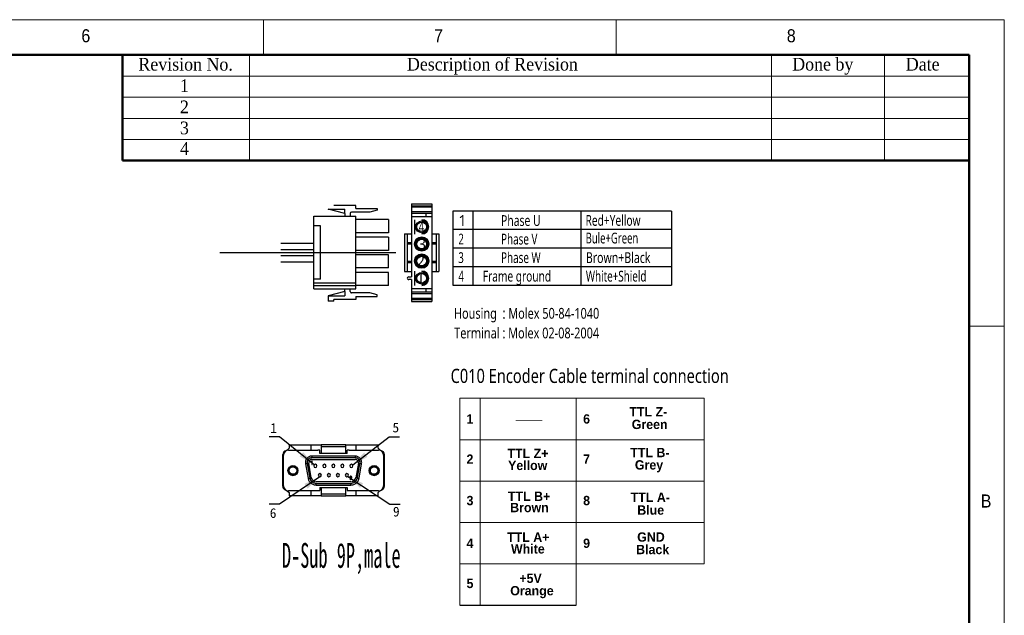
# Model space of a CAD drawing. Header units: millimetres. Extents: x 25 to 2075, y 25 to 1460.
# Tile 15 of 15: x 1377 to 2075, y 1038 to 1460. Entities that reach past the tile are written whole.
import ezdxf

# ---------------------------------------------------------------- set-up
doc = ezdxf.new("R2010")
doc.units = ezdxf.units.MM
doc.header["$LTSCALE"] = 5
for name, pattern in [('CENTER', [10.16, 6.35, -1.27, 1.27, -1.27]), ('HIDDEN', [1.905, 1.27, -0.635]), ('SLD-Solid', [0])]:
    doc.linetypes.add(name, pattern=pattern)
for name, color, linetype in [('003', 179, 'Continuous'), ('1', 1, 'CENTER'), ('2', 2, 'HIDDEN'), ('DIMNS', 7, 'SLD-Solid')]:
    doc.layers.add(name, color=color, linetype=linetype)
doc.styles.add('SLDTEXTSTYLE1', font='GOTHIC.TTF', dxfattribs={"width": 0.913})
doc.styles.add('SLDTEXTSTYLE10', font='MSYH.TTC')
doc.styles.add('SLDTEXTSTYLE12', font='SIMSUN.TTC')
doc.styles.add('SLDTEXTSTYLE2', font='TIMES NEW ROMAN BLOD.TTF', dxfattribs={"width": 0.933})
doc.styles.add('SLDTEXTSTYLE4', font='SIMSUN.TTC', dxfattribs={"bigfont": 'bigfont'})
doc.styles.add('SLDTEXTSTYLE6', font='ARIAL BOLD.TTF', dxfattribs={"width": 0.948})
doc.styles.get("Standard").update_dxf_attribs({"font": 'MSYH.TTC'})
doc.dimstyles.new('SLDDIMSTYLE0', dxfattribs={"dimtxt": 17.5, "dimasz": 20.4, "dimexe": 0, "dimexo": 0.0625, "dimgap": 4.375, "dimtad": 2, "dimrnd": 1e-09, "dimzin": 4, "dimdsep": 46, "dimtxsty": 'SLDTEXTSTYLE10', "dimsah": 1, "dimcen": 0.09, "dimadec": 0, "dimazin": 1, "dimtfac": 1, "dimtmove": 0, "dimatfit": 0, "dimfxl": 0, "dimfrac": 2, "dimtolj": 1, "dimtzin": 12, "dimarcsym": 0})

# ---------------------------------------------------------------- blocks, each defined once
blk = doc.blocks.new('DB9')
at = {"color": 40, "linetype": 'Continuous'}
for p, q in [((-662.2, 195.2), (-662.2, 191)), ((-662.2, 195.2), (-635.4, 195.2)), ((-635.4, 195.2), (-635.4, 188.6)), ((-635.4, 195.2), (-622.7, 195.2)), ((-622.7, 195.2), (-622.7, 195.1)), ((-592.2, 195.2), (-622.7, 195.2)), ((-622.7, 195.1), (-622.7, 193.1)), ((-592.2, 195.1), (-592.2, 195.2)), ((-592.2, 195.2), (-579.5, 195.2)), ((-592.2, 193.1), (-592.2, 195.1)), ((-579.5, 188.6), (-579.5, 195.2)), ((-579.5, 195.2), (-552.7, 195.2)), ((-552.7, 191), (-552.7, 195.2)), ((-669.9, 163.7), (-669.9, 183.3)), ((-668.9, 144.5), (-668.9, 182.5)), ((-662.2, 191), (-665.1, 188.1)), ((-662.8, 188.6), (-626.6, 188.6)), ((-624.4, 188.6), (-626.6, 188.6)), ((-624.4, 184.6), (-624.4, 188.6)), ((-622.7, 184.6), (-624.4, 184.6)), ((-622.7, 193.1), (-622.7, 184.6)), ((-622.7, 193.1), (-592.2, 193.1)), ((-592.2, 184.6), (-622.7, 184.6)), ((-592.2, 184.6), (-592.2, 193.1)), ((-590.5, 184.6), (-592.2, 184.6)), ((-588.3, 188.6), (-590.5, 188.6)), ((-590.5, 184.6), (-590.5, 188.6)), ((-588.3, 188.6), (-552.1, 188.6)), ((-549.8, 188.1), (-552.7, 191)), ((-546, 182.5), (-546, 144.5)), ((-545, 183.3), (-545, 163.7)), ((-642.1, 173.2), (-642, 171.8)), ((-642, 171.8), (-638.8, 154)), ((-640, 172.1), (-636.8, 154.4)), ((-634.8, 154.7), (-638, 172.5)), ((-634.4, 175.2), (-634.6, 174.8)), ((-634.6, 174.8), (-634, 174.8)), ((-633.7, 175.2), (-634.4, 175.2)), ((-634, 181.3), (-634, 179.3)), ((-580.9, 181.3), (-634, 181.3)), ((-580.9, 179.3), (-634, 179.3)), ((-634, 177.2), (-580.9, 177.2)), ((-634, 174.8), (-634, 171.1)), ((-634, 171.1), (-633.7, 171.1)), ((-633.7, 171.1), (-633.7, 175.2)), ((-580.9, 181.3), (-580.9, 179.3)), ((-576.9, 172.5), (-580.1, 154.7)), ((-578.1, 154.4), (-574.9, 172.1)), ((-576.1, 154), (-572.9, 171.8)), ((-669.9, 144.1), (-669.9, 163.7)), ((-669.9, 163.7), (-668.9, 163.7)), ((-546, 163.7), (-545, 163.7)), ((-545, 163.7), (-545, 144.1)), ((-586.1, 149.7), (-628.8, 149.7)), ((-628.8, 147.7), (-586.1, 147.7)), ((-628.8, 145.6), (-628.8, 147.7)), ((-628.8, 145.6), (-586.1, 145.6)), ((-585.8, 154), (-586.9, 152.3)), ((-586.9, 152.3), (-586.7, 152.1)), ((-586.7, 152.1), (-585.4, 154)), ((-586.1, 145.6), (-586.1, 147.7)), ((-664.5, 138.6), (-662.2, 136.3)), ((-626.6, 138.4), (-662.8, 138.4)), ((-662.2, 136.3), (-662.2, 132.2)), ((-635.4, 138.4), (-635.4, 132.2)), ((-626.6, 138.8), (-624.4, 138.8)), ((-624.4, 142.8), (-624.4, 138.8)), ((-624.4, 142.8), (-622.7, 142.8)), ((-622.7, 142.8), (-622.7, 134.2)), ((-622.7, 142.8), (-592.2, 142.8)), ((-592.2, 134.2), (-622.7, 134.2)), ((-622.7, 134.2), (-622.7, 132.2)), ((-592.2, 134.2), (-592.2, 142.8)), ((-592.2, 142.8), (-590.5, 142.8)), ((-592.2, 132.2), (-592.2, 134.2)), ((-590.5, 142.8), (-590.5, 138.8)), ((-590.5, 138.8), (-588.3, 138.8)), ((-552.1, 138.4), (-588.3, 138.4)), ((-579.5, 132.2), (-579.5, 138.4)), ((-552.7, 136.3), (-550.4, 138.6)), ((-552.7, 132.2), (-552.7, 136.3)), ((-635.4, 132.2), (-662.2, 132.2)), ((-622.7, 132.2), (-635.4, 132.2)), ((-622.7, 132.2), (-622.7, 132.2)), ((-622.7, 132.2), (-592.2, 132.2)), ((-592.2, 132.2), (-592.2, 132.2)), ((-579.5, 132.2), (-592.2, 132.2)), ((-552.7, 132.2), (-579.5, 132.2))]:
    blk.add_line(p, q, dxfattribs=at)
at = {"color": 40}
blk.add_line((-452.2, -2.5), (-308.7, -2.5), dxfattribs=at)
at = {"color": 40, "linetype": 'Continuous', "flags": 128}
for points in [[(-642, 171.8), (-641.6, 171.8), (-641.2, 171.9), (-640.9, 172), (-640.6, 172), (-640.3, 172.1), (-640.1, 172.1), (-640, 172.1), (-640, 172.1)], [(-572.9, 171.8), (-573.3, 171.8), (-573.7, 171.9), (-574.1, 172), (-574.4, 172), (-574.6, 172.1), (-574.8, 172.1), (-574.9, 172.1), (-574.9, 172.1)], [(-638.8, 154), (-638.4, 154.1), (-638.1, 154.2), (-637.7, 154.2), (-637.4, 154.3), (-637.2, 154.3), (-637, 154.4), (-636.9, 154.4), (-636.8, 154.4)], [(-578.1, 154.4), (-578, 154.4), (-577.9, 154.4), (-577.7, 154.3), (-577.5, 154.3), (-577.2, 154.2), (-576.8, 154.2), (-576.5, 154.1), (-576.1, 154)]]:
    blk.add_lwpolyline(points, dxfattribs=at)
at = {"color": 40, "linetype": 'Continuous'}
for centre, radius in [((-657.4, 163.5), 6.1), ((-657.4, 163.5), 5.69), ((-657.4, 163.5), 4.67), ((-557.5, 163.5), 6.1), ((-557.5, 163.5), 5.69), ((-557.5, 163.5), 4.67)]:
    blk.add_circle(centre, radius, dxfattribs=at)
for centre, radius, start, end in [((-665.4, 183.3), 4.57, 94.2823, 180), ((-662.8, 182.5), 6.1, 90, 180), ((-552.1, 182.5), 6.1, 0, 90), ((-549.5, 183.3), 4.57, 0, 85.7177), ((-634, 173.2), 6.1, 90, 190), ((-634, 173.2), 4.06, 90, 190), ((-629.8, 169.2), 1.98, 0, 180), ((-618.7, 169.2), 1.98, 0, 180), ((-607.7, 169.2), 1.98, 0, 180), ((-596.6, 169.2), 1.98, 0, 180), ((-585.5, 169.2), 1.98, 0, 180), ((-580.9, 173.2), 6.1, 350, 90), ((-580.9, 173.2), 4.06, 350, 90), ((-657.4, 163.9), 6.35, 220.1282, 319.8718), ((-629.8, 169.2), 1.98, 180, 0), ((-624.3, 157.8), 1.98, 0, 180), ((-624.3, 157.8), 1.98, 180, 0), ((-618.7, 169.2), 1.98, 180, 0), ((-613.2, 157.8), 1.98, 0, 180), ((-613.2, 157.8), 1.98, 180, 0), ((-607.7, 169.2), 1.98, 180, 0), ((-602.1, 157.8), 1.98, 0, 180), ((-602.1, 157.8), 1.98, 180, 0), ((-596.6, 169.2), 1.98, 180, 0), ((-591, 157.8), 1.98, 0, 180), ((-591, 157.8), 1.98, 180, 0), ((-585.5, 169.2), 1.98, 180, 0), ((-557.5, 163.9), 6.35, 220.1282, 319.8718), ((-628.8, 155.8), 8.13, 190, 270), ((-628.8, 155.8), 6.1, 190, 270), ((-586.1, 155.8), 6.1, 270, 350), ((-586.1, 155.8), 8.13, 270, 350), ((-665.4, 144.1), 4.57, 180, 254.8919), ((-662.8, 144.5), 6.1, 180, 270), ((-552.1, 144.5), 6.1, 270, 0), ((-549.5, 144.1), 4.57, 285.1081, 0)]:
    blk.add_arc(centre, radius, start, end, dxfattribs=at)
for points, knots in [([(-634, 181.3), (-634.5, 181.3), (-635.5, 181.2), (-637, 180.8), (-638.5, 180), (-639.7, 179), (-640.6, 177.9), (-641.2, 176.9), (-641.6, 176), (-642, 174.7), (-642.1, 173.7), (-642.1, 173.2)], [0, 0, 0, 0, 0.120025, 0.239964, 0.369855, 0.499913, 0.629804, 0.694553, 0.760033, 0.879891, 1, 1, 1, 1]), ([(-572.9, 171.8), (-572.9, 172.4), (-572.7, 173.5), (-573, 175.3), (-573.7, 177), (-574.7, 178.4), (-576, 179.7), (-577.5, 180.6), (-579.2, 181.2), (-580.4, 181.3), (-580.9, 181.3)], [0, 0, 0, 0, 0.1250387, 0.2499961, 0.3749205, 0.4999979, 0.6249224, 0.7499999, 0.8748838, 1, 1, 1, 1]), ([(-638.8, 154), (-638.7, 153.5), (-638.5, 152.4), (-637.7, 150.8), (-636.7, 149.3), (-635.4, 148), (-633.9, 146.9), (-632.3, 146.2), (-630.6, 145.7), (-629.4, 145.7), (-628.8, 145.6)], [0, 0, 0, 0, 0.121122, 0.242163, 0.371008, 0.499999, 0.628844, 0.757835, 0.878805, 1, 1, 1, 1]), ([(-586.2, 156.4), (-586.2, 156.4), (-586.3, 156.4), (-586.5, 156.4), (-586.7, 156.3), (-586.8, 156.2), (-587, 156.1), (-587.1, 156.1), (-587.2, 156), (-587.3, 155.8), (-587.4, 155.7), (-587.4, 155.5), (-587.5, 155.3), (-587.5, 155.2), (-587.5, 155.1)], [0, 0, 0, 0, 0.02566, 0.128491, 0.231481, 0.3344, 0.385758, 0.488707, 0.540077, 0.636652, 0.733215, 0.829783, 0.877942, 1, 1, 1, 1]), ([(-587.5, 155.1), (-587.5, 155.1), (-587.5, 155), (-587.5, 154.8), (-587.4, 154.6), (-587.2, 154.4), (-587, 154.2), (-586.8, 154.1), (-586.5, 154), (-586.4, 154), (-586.2, 154)], [0, 0, 0, 0, 0.026645, 0.133562, 0.334999, 0.432546, 0.529963, 0.726651, 0.83159, 1, 1, 1, 1]), ([(-587.1, 155.2), (-587.1, 155.2), (-587.1, 155.3), (-587.1, 155.4), (-587, 155.6), (-586.9, 155.7), (-586.8, 155.8), (-586.7, 155.9), (-586.5, 155.9), (-586.3, 156), (-586.2, 156)], [0, 0, 0, 0, 0.038036, 0.191896, 0.345703, 0.436458, 0.52714, 0.639648, 0.752162, 1, 1, 1, 1]), ([(-586.2, 154.4), (-586.2, 154.4), (-586.3, 154.4), (-586.4, 154.4), (-586.6, 154.4), (-586.8, 154.5), (-586.9, 154.7), (-587, 154.8), (-587.1, 154.9), (-587.1, 155.1), (-587.1, 155.2), (-587.1, 155.2)], [0, 0, 0, 0, 0.037183, 0.186471, 0.307869, 0.419566, 0.645113, 0.731372, 0.813048, 0.978006, 1, 1, 1, 1]), ([(-585, 155.1), (-585, 155.2), (-585, 155.2), (-585, 155.4), (-585, 155.6), (-585.1, 155.7), (-585.2, 155.9), (-585.3, 156), (-585.4, 156.1), (-585.5, 156.2), (-585.7, 156.3), (-585.8, 156.3), (-586, 156.4), (-586.1, 156.4), (-586.2, 156.4)], [0, 0, 0, 0, 0.025994, 0.130219, 0.234554, 0.286583, 0.39088, 0.490543, 0.540262, 0.639933, 0.739563, 0.789269, 0.893251, 1, 1, 1, 1]), ([(-586.2, 156), (-586.2, 156), (-586.1, 156), (-586, 155.9), (-585.8, 155.9), (-585.6, 155.8), (-585.5, 155.7), (-585.4, 155.5), (-585.3, 155.4), (-585.3, 155.2), (-585.3, 155.2)], [0, 0, 0, 0, 0.037953, 0.190431, 0.304799, 0.415118, 0.637748, 0.728087, 0.813033, 1, 1, 1, 1]), ([(-585.3, 155.2), (-585.3, 155.1), (-585.3, 155.1), (-585.3, 154.9), (-585.4, 154.8), (-585.5, 154.6), (-585.6, 154.5), (-585.8, 154.4), (-585.9, 154.4), (-586.1, 154.4), (-586.2, 154.4)], [0, 0, 0, 0, 0.038548, 0.194019, 0.288815, 0.475404, 0.576458, 0.665863, 0.77713, 1, 1, 1, 1]), ([(-586.2, 154), (-586.2, 154), (-586.1, 154), (-586, 154), (-585.9, 154), (-585.8, 154)], [0, 0, 0, 0, 0.1196495, 0.5984632, 1, 1, 1, 1]), ([(-586.1, 145.6), (-585.5, 145.7), (-584.4, 145.7), (-582.6, 146.2), (-581, 146.9), (-579.5, 148), (-578.2, 149.3), (-577.2, 150.8), (-576.4, 152.4), (-576.2, 153.5), (-576.1, 154)], [0, 0, 0, 0, 0.121122, 0.242163, 0.371008, 0.499999, 0.628844, 0.757835, 0.878805, 1, 1, 1, 1]), ([(-585.4, 154), (-585.4, 154), (-585.4, 154), (-585.3, 154.2), (-585.2, 154.3), (-585.1, 154.5), (-585, 154.7), (-585, 154.8), (-585, 155), (-585, 155.1), (-585, 155.1)], [0, 0, 0, 0, 0.039423, 0.197137, 0.354891, 0.512709, 0.670701, 0.749576, 0.828465, 1, 1, 1, 1])]:
    blk.add_open_spline(points, degree=3, knots=knots, dxfattribs=at)
at = {"layer": '2', "color": 40, "linetype": 'Continuous', "lineweight": 15}
for p, q in [((-452.2, 252.8), (-452.2, -2.5)), ((-151.2, 252.8), (-452.2, 252.8)), ((-427, 252.8), (-427, -2.5)), ((-308.7, 252.8), (-308.7, -2.5)), ((-151.2, 252.8), (-151.2, 48.6)), ((-452.2, 201.5), (-151.2, 201.5)), ((-452.2, 150.5), (-151.2, 150.5)), ((-452.2, 99.6), (-151.2, 99.6)), ((-452.2, 48.6), (-151.2, 48.6))]:
    blk.add_line(p, q, dxfattribs=at)
at = {"style": 'SLDTEXTSTYLE4', "width": 0.54}
blk.add_text('D-Sub 9P,male', height=30.567, dxfattribs=at).set_placement((-670.9, 43.7))
at = {"layer": '003', "color": 2, "width": 0.792254}
blk.add_text('C010 Encoder Cable terminal connection', height=17.419, rotation=0.0028, dxfattribs=at).set_placement((-463.4, 271.3, 0))
at = {"layer": '2', "color": 40, "linetype": 'Continuous', "lineweight": 15, "attachment_point": 1}
for s, insert, char_height, style in [('1', (-443.8, 232.8), 11.5, 'SLDTEXTSTYLE6'), ('6', (-300.3, 232.8), 11.5, 'SLDTEXTSTYLE6'), ('TTL Z-', (-243.4, 241.7), 11.52, 'SLDTEXTSTYLE6'), ('——', (-383.2, 232.8), 11.52, 'SLDTEXTSTYLE2'), ('Green', (-240.5, 226.1), 11.52, 'SLDTEXTSTYLE6'), ('2', (-443.8, 183.3), 11.5, 'SLDTEXTSTYLE6'), ('TTL Z+', (-393.4, 190.4), 11.52, 'SLDTEXTSTYLE6'), ('7', (-300.3, 183.3), 11.5, 'SLDTEXTSTYLE6'), ('TTL B-', (-242.3, 191.4), 11.52, 'SLDTEXTSTYLE6'), ('Yellow', (-392.7, 175.6), 11.52, 'SLDTEXTSTYLE6'), ('Grey', (-236.6, 176.2), 11.52, 'SLDTEXTSTYLE6'), ('TTL B+', (-392.9, 137.5), 11.52, 'SLDTEXTSTYLE6'), ('TTL A-', (-241.8, 136.4), 11.52, 'SLDTEXTSTYLE6'), ('3', (-443.8, 132.3), 11.5, 'SLDTEXTSTYLE6'), ('Brown', (-390.1, 123.7), 11.52, 'SLDTEXTSTYLE6'), ('8', (-300.3, 132.3), 11.5, 'SLDTEXTSTYLE6'), ('Blue', (-233.7, 120.6), 11.52, 'SLDTEXTSTYLE6'), ('TTL A+', (-393.9, 87.2), 11.52, 'SLDTEXTSTYLE6'), ('GND', (-233.8, 87.4), 11.52, 'SLDTEXTSTYLE6'), ('4', (-443.8, 79.7), 11.5, 'SLDTEXTSTYLE6'), ('White', (-389.1, 72.8), 11.52, 'SLDTEXTSTYLE6'), ('9', (-300.3, 79.7), 11.5, 'SLDTEXTSTYLE6'), ('Black', (-235.1, 72), 11.52, 'SLDTEXTSTYLE6'), ('+5V', (-378.8, 36.6), 11.52, 'SLDTEXTSTYLE6'), ('5', (-443.8, 30.2), 11.5, 'SLDTEXTSTYLE6'), ('Orange', (-390, 21.3), 11.52, 'SLDTEXTSTYLE6')]:
    blk.add_mtext(s, dxfattribs=dict(at, insert=insert, char_height=char_height, style=style))
at = {"layer": 'DIMNS', "char_height": 12, "attachment_point": 1, "style": 'SLDTEXTSTYLE12'}
for s, insert in [('1', (-685.3, 221.9)), ('5', (-534.9, 222.5)), ('6', (-685.9, 117.1)), ('9', (-534.3, 118.9))]:
    blk.add_mtext(s, dxfattribs=dict(at, insert=insert))
at = {"layer": 'DIMNS'}
for points in [[(-631.1, 170.7), (-674, 205.1), (-686.7, 205.1)], [(-583.9, 170.4), (-539.1, 205.1), (-526.4, 205.1)], [(-624.4, 155.8), (-674, 121.9), (-686.7, 121.9)], [(-589.9, 156.2), (-538.2, 121.9), (-525.5, 121.9)]]:
    blk.add_leader(points, dimstyle='SLDDIMSTYLE0', dxfattribs=at)

msp = doc.modelspace()

# ---------------------------------------------------------------- linework, layer by layer
at = {"color": 7, "linetype": 'Continuous', "lineweight": 18}
for p, q in [((2075, 1460), (25, 1460)), ((1550, 1460), (1550, 1435)), ((1800, 1435), (1800, 1460)), ((2075, 25), (2075, 1460)), ((50, 1435), (2050, 1435)), ((1540, 1435), (1540, 1360)), ((1910, 1435), (1910, 1360)), ((1990, 1435), (1990, 1360)), ((2050, 1435), (2050, 1360)), ((2050, 1435), (2050, 50)), ((1450, 1420), (2050, 1420)), ((1450, 1405), (2050, 1405)), ((1450, 1390), (2050, 1390)), ((1450, 1375), (2050, 1375)), ((2075, 1242.5), (2050, 1242.5))]:
    msp.add_line(p, q, dxfattribs=at)
at = {"color": 7, "linetype": 'Continuous', "lineweight": 50}
for p, q in [((2050, 1435), (50, 1435)), ((1450, 1435), (1450, 1360)), ((2050, 1435), (2050, 50)), ((2050, 1360), (1450, 1360))]:
    msp.add_line(p, q, dxfattribs=at)
at = {"ltscale": 10}
for p, q in [((1615.2421787, 1328.1133942), (1599.7143128, 1328.1126236)), ((1615.2422848, 1325.9911597), (1615.2421787, 1328.1133942)), ((1585.5312493, 1320.5876298), (1615.242553, 1320.589103)), ((1585.5338064, 1269.0751753), (1585.5312493, 1320.5876298)), ((1595.855828, 1325.6043357), (1607.5250811, 1325.6049147)), ((1607.5252354, 1322.5180255), (1595.855828, 1325.6043357)), ((1607.5252354, 1322.5180255), (1607.5250811, 1325.6049147)), ((1607.5252354, 1322.5180255), (1607.5253315, 1320.5887204)), ((1611.3838456, 1322.5182176), (1611.3839417, 1320.5889125)), ((1625.1828715, 1323.4835547), (1612.3484515, 1323.482918)), ((1615.2422848, 1325.9911597), (1630.4670217, 1325.9919136)), ((1615.2451091, 1269.0766502), (1615.242553, 1320.589103)), ((1630.4670767, 1324.8997354), (1625.1828715, 1323.4835547)), ((1630.4670217, 1325.9919136), (1630.4670767, 1324.8997354)), ((1839.1680079, 1324.220326), (1684.0374772, 1324.2126263)), ((1684.0374772, 1324.2126263), (1684.0400878, 1271.6151303)), ((1698.3822489, 1324.2133383), (1698.3848595, 1271.6158423)), ((1774.8876985, 1324.2171355), (1774.8903091, 1271.6196396)), ((1590.354848, 1313.8353006), (1585.5315847, 1313.8350613)), ((1590.3567344, 1275.8279831), (1590.354848, 1313.8353006)), ((1638.3943367, 1318.17862), (1615.2426721, 1318.1774722)), ((1638.3943367, 1318.17862), (1638.394796, 1308.9179547)), ((1638.394796, 1308.9179547), (1615.2431325, 1308.9168053)), ((1638.3949587, 1305.6381352), (1615.2432941, 1305.6369873)), ((1638.3949587, 1305.6381352), (1638.395418, 1296.3774699)), ((1838.9547825, 1311.0694228), (1684.0381299, 1311.0632523)), ((1562.1398809, 1301.3898797), (1585.5322014, 1301.3910398)), ((1562.1400979, 1297.0167893), (1585.5324183, 1297.0179494)), ((1562.1403143, 1292.6436962), (1585.5326363, 1292.6448573)), ((1638.395418, 1296.3774699), (1615.2437544, 1296.3763204)), ((1638.3955723, 1293.2905807), (1615.2439077, 1293.2894328)), ((1638.3960316, 1284.0299154), (1638.3955723, 1293.2905807)), ((1839.1693133, 1297.9200489), (1684.0387825, 1297.9138783)), ((1562.1405307, 1288.2706031), (1585.5328527, 1288.2717642)), ((1839.1699659, 1284.772204), (1684.0394352, 1284.7645043)), ((1638.3960316, 1284.0299154), (1615.244368, 1284.0287659)), ((1638.3961943, 1280.7500959), (1615.2445307, 1280.7489464)), ((1638.3966546, 1271.4894289), (1638.3961943, 1280.7500959)), ((1590.3567344, 1275.8279831), (1585.5334711, 1275.8277438)), ((1638.3966546, 1271.4894289), (1615.24499, 1271.4882811)), ((1684.0400878, 1271.6151303), (1839.1706185, 1271.62283)), ((1585.5338064, 1269.0751753), (1615.2451091, 1269.0766502)), ((1607.5279831, 1267.1469598), (1595.8588806, 1264.0594938)), ((1595.8588806, 1264.0594938), (1607.5281363, 1264.0600722)), ((1595.8588806, 1264.0594938), (1595.8590627, 1260.3938129)), ((1607.5279831, 1267.1469598), (1607.527887, 1269.0762649)), ((1607.5279831, 1267.1469598), (1607.5281363, 1264.0600722)), ((1611.3865933, 1267.1471519), (1611.3864989, 1269.0764581)), ((1625.1857152, 1266.1831838), (1612.3512952, 1266.1825471)), ((1615.2453773, 1263.6745935), (1630.4701147, 1263.6753501)), ((1615.2453773, 1263.6745935), (1615.2454817, 1261.552358)), ((1630.4700613, 1264.7675294), (1625.1857152, 1266.1831838)), ((1630.4701147, 1263.6753501), (1630.4700613, 1264.7675294)), ((1599.717674, 1260.3940034), (1595.8590627, 1260.3938129)), ((1615.2454817, 1261.552358), (1599.7176158, 1261.5515875)), ((1599.717674, 1260.3940034), (1599.7176158, 1261.5515875))]:
    msp.add_line(p, q, dxfattribs=at)
at = {"color": 7, "linetype": 'Continuous'}
for p, q in [((1654.7655978, 1329.4892567), (1669.3398858, 1329.48998)), ((1654.7655978, 1329.4892567), (1654.7681738, 1277.5885978)), ((1654.7656701, 1328.0318279), (1669.3399581, 1328.0325512)), ((1654.7657143, 1327.1411769), (1669.3400023, 1327.1419003)), ((1669.3398858, 1329.48998), (1669.3433258, 1260.1811439)), ((1654.7658711, 1323.9834145), (1669.3401591, 1323.9841379)), ((1654.7659314, 1322.7688905), (1669.3402193, 1322.7696139)), ((1654.7660519, 1320.3398425), (1669.3403399, 1320.3405659)), ((1664.9679329, 1322.7693969), (1664.9680535, 1320.3403489)), ((1656.9809555, 1318.1251588), (1656.981459, 1307.9804581)), ((1649.9085587, 1308.1943614), (1654.7666547, 1308.1946026)), ((1649.9085587, 1308.1943614), (1649.9098849, 1281.4748335)), ((1651.8517971, 1308.1944579), (1651.8531233, 1281.4749299)), ((1669.3409427, 1308.1953259), (1674.1990387, 1308.1955671)), ((1672.2558003, 1308.1954706), (1672.2571265, 1281.4759427)), ((1674.1990387, 1308.1955671), (1674.2003649, 1281.4760391)), ((1651.8521112, 1301.8662727), (1654.7669688, 1301.8664174)), ((1651.8521588, 1300.9073139), (1654.7670164, 1300.9074586)), ((1669.3412568, 1301.8671407), (1672.2561144, 1301.8672854)), ((1669.3413044, 1300.9081819), (1672.256162, 1300.9083266)), ((1651.8527616, 1288.7620739), (1654.7676192, 1288.7622186)), ((1651.8528092, 1287.8031151), (1654.7676668, 1287.8032598)), ((1669.3419072, 1288.762942), (1672.2567648, 1288.7630866)), ((1669.3419548, 1287.8039832), (1672.2568124, 1287.8041278)), ((1649.9098849, 1281.4748335), (1654.7679809, 1281.4750746)), ((1652.8249354, 1277.5885014), (1654.7681738, 1277.5885978)), ((1656.9827639, 1281.6894389), (1656.9832674, 1271.5447382)), ((1669.3422689, 1281.475798), (1674.2003649, 1281.4760391)), ((1654.7682703, 1275.6453594), (1652.8250319, 1275.645263)), ((1654.7682703, 1275.6453594), (1654.7690379, 1260.1804205)), ((1654.7685837, 1269.3298346), (1669.3428717, 1269.330558)), ((1654.7687043, 1266.9007866), (1669.3429923, 1266.90151)), ((1654.7687646, 1265.6862626), (1669.3430526, 1265.686986)), ((1664.9705853, 1269.330341), (1664.9707059, 1266.901293)), ((1654.7689213, 1262.5285002), (1669.3432093, 1262.5292236)), ((1654.7689655, 1261.6378493), (1669.3432535, 1261.6385727)), ((1654.7690379, 1260.1804205), (1669.3433258, 1260.1811439))]:
    msp.add_line(p, q, dxfattribs=at)
msp.add_line((1839.1680079, 1324.220326), (1839.1680079, 1271.6228299))
for centre, radius in [((1662.0535576, 1313.0530602), 4.1658173), ((1662.0535576, 1313.0530602), 3.4006672), ((1662.0541604, 1300.9078203), 5.0722297), ((1662.0541604, 1300.9078203), 4.6516269), ((1662.0541604, 1300.9078203), 4.1658173), ((1662.0541604, 1300.9078203), 3.4006672), ((1662.0547632, 1288.7625803), 5.0722297), ((1662.0547632, 1288.7625803), 4.6516269), ((1662.0547632, 1288.7625803), 4.1658173), ((1662.0547632, 1288.7625803), 3.4006672), ((1662.055366, 1276.6173403), 4.1658173), ((1662.055366, 1276.6173403), 3.4006672)]:
    msp.add_circle(centre, radius, dxfattribs=at)
at = {"ltscale": 10}
for centre, start, end in [((1612.3484987, 1322.5182649), 90.0028428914, 180.0028428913), ((1612.3512464, 1267.1471991), 180.0028428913, 270.0028428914)]:
    msp.add_arc(centre, 0.9646527, start, end, dxfattribs=at)
at = {"color": 7, "linetype": 'Continuous'}
for centre, radius, start, end in [((1662.0535576, 1313.0530602), 5.0722297, 270.0028438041, 90.0028438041), ((1662.0535576, 1313.0530602), 4.6516269, 270.0028438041, 90.0028438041), ((1652.8249837, 1276.6168822), 0.9716192, 90.0028438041, 270.0028438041), ((1662.055366, 1276.6173403), 5.0722297, 270.0028438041, 90.0028438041), ((1662.055366, 1276.6173403), 4.6516269, 270.0028438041, 90.0028438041)]:
    msp.add_arc(centre, radius, start, end, dxfattribs=at)
at = {"layer": '1', "ltscale": 10}
msp.add_line((1519.0017425, 1294.8281), (1643.8246689, 1294.8342955), dxfattribs=at)
at = {"layer": '2', "ltscale": 10}
for p, q in [((1585.5335902, 1273.4161129), (1615.2448939, 1273.4175862)), ((1585.5336862, 1271.4868078), (1615.24499, 1271.4882811))]:
    msp.add_line(p, q, dxfattribs=at)

# ---------------------------------------------------------------- block references
at = {"xscale": 0.5760000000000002, "yscale": 0.5760000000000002, "zscale": 0.5760000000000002}
msp.add_blockref('DB9', (1949.4485577, 1046.0329599), dxfattribs=at)

# ---------------------------------------------------------------- texts
at = {"color": 7, "linetype": 'Continuous', "lineweight": 0}
for s, insert, char_height, attachment_point, style in [('6', (1420.8333333, 1453.231553), 9.2604167, 1, 'SLDTEXTSTYLE1'), ('7', (1670.8333333, 1453.231553), 9.2604167, 1, 'SLDTEXTSTYLE1'), ('8', (1920.8333333, 1453.231553), 9.2604167, 1, 'SLDTEXTSTYLE1'), ('Revision No.', (1461.2450146, 1432.8657989), 9, 1, 'SLDTEXTSTYLE2'), ('Description of Revision', (1712.1534374, 1432.9282988), 9, 2, 'SLDTEXTSTYLE2'), ('Done by', (1946.3463925, 1432.9282988), 9, 2, 'SLDTEXTSTYLE2'), ('Date', (2017.1394631, 1432.9282988), 9, 2, 'SLDTEXTSTYLE2'), ('1', (1490.6863644, 1417.7498076), 9, 1, 'SLDTEXTSTYLE2'), ('2', (1490.6863644, 1402.6275785), 9, 1, 'SLDTEXTSTYLE2'), ('3', (1490.6863644, 1387.7259998), 9, 1, 'SLDTEXTSTYLE2'), ('4', (1490.6863644, 1373.081634), 9, 1, 'SLDTEXTSTYLE2'), ('B', (2058.3333333, 1123.231533), 9.2604167, 1, 'SLDTEXTSTYLE1')]:
    msp.add_mtext(s, dxfattribs=dict(at, insert=insert, char_height=char_height, attachment_point=attachment_point, style=style))
at = {"layer": '003', "color": 2}
for s, height, width, p in [('1', 7.6505449, 1.0125, (1688.0545354, 1313.6933265)), ('Phase U', 7.65054488, 0.738281, (1718.2741886, 1313.6948264)), ('Red+Yellow', 7.65054488, 0.723214, (1778.1817766, 1313.7999095)), ('4', 7.6505449, 0.675, (1659.9898238, 1309.4718661)), ('2', 7.6505449, 0.675, (1688.0551881, 1300.5439525)), ('Phase V', 7.65054488, 0.701733, (1718.2748403, 1300.5454524)), ('Bule+Green', 7.65054488, 0.675, (1778.2369418, 1301.2837429)), ('3', 7.6505449, 0.9, (1659.7852813, 1296.9375402)), ('2', 7.6505449, 0.9, (1659.0209452, 1285.0941686)), ('3', 7.6505449, 0.675, (1688.0558407, 1287.3945785)), ('Phase W', 7.65054488, 0.701733, (1718.2754929, 1287.3960784)), ('Brown+Black', 7.650544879, 0.75, (1778.4279029, 1287.399064)), ('1', 7.6505449, 1.0125, (1658.4683676, 1272.8355049)), ('4', 7.6505449, 0.675, (1688.0564934, 1274.2452045)), ('Frame ground', 7.650544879, 0.721068, (1705.3658483, 1274.2460636)), ('White+Shield', 7.650544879, 0.698276, (1778.4285556, 1274.24969)), ('Housing  : Molex 50-84-1040 ', 7.650544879, 0.775532, (1684.9167733, 1247.877885)), ('Terminal : Molex 02-08-2004', 7.650544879, 0.775532, (1685.0684421, 1233.9340864))]:
    msp.add_text(s, height=height, rotation=0.0028438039, dxfattribs=dict(at, width=width)).set_placement(p)

doc.saveas('drawing.dxf')
